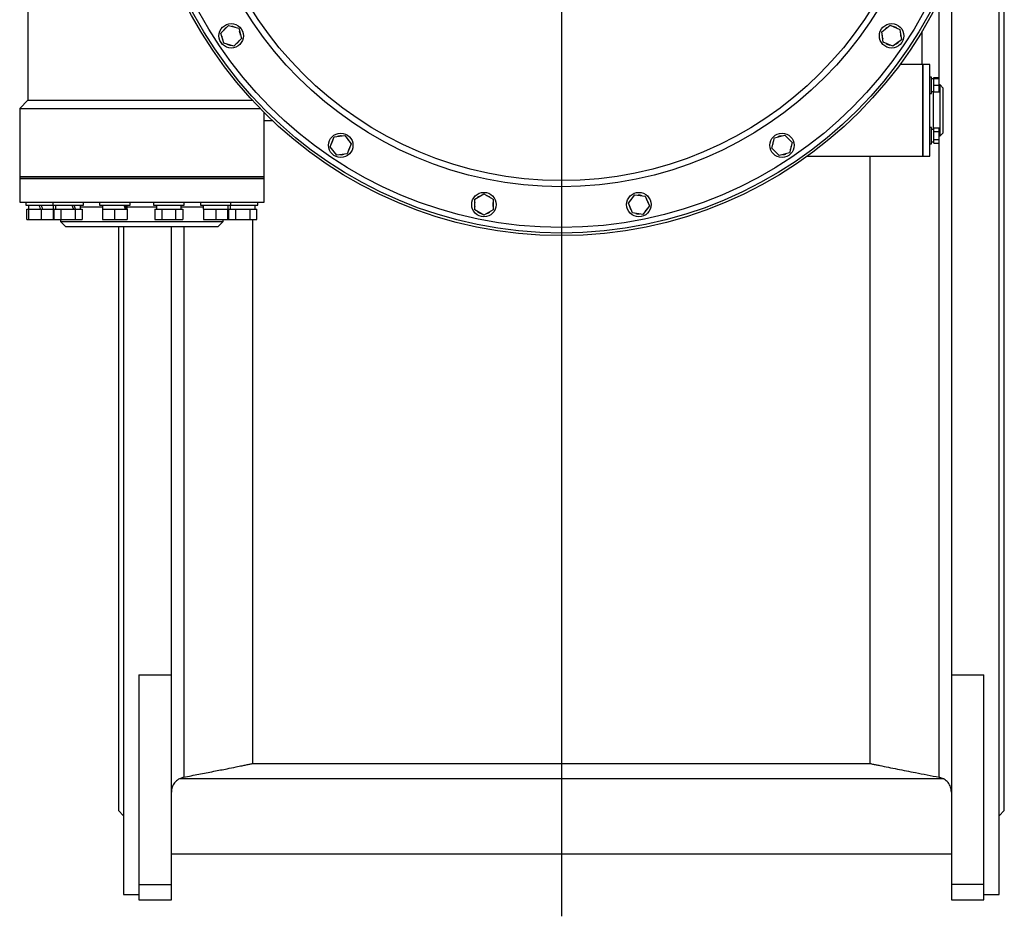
# Model space of a CAD drawing. Extents: x 562 to 5534, y -3603 to 136.
# Tile 11 of 15: x 4516 to 5483, y -2068 to -1187. Entities that reach past the tile are written whole.
import ezdxf

# ---------------------------------------------------------------- set-up
doc = ezdxf.new("R2010")
doc.units = 0
doc.layers.get('0').update_dxf_attribs({"linetype": 'CONTINUOUS'})

msp = doc.modelspace()

# ---------------------------------------------------------------- linework, layer by layer
msp.add_line((5047.76, 83.48), (5047.76, -2067.89))
at = {"color": 7, "linetype": 'CONTINUOUS'}
for p, q in [((5477.76, -2046.54), (5477.76, 68.46)), ((4523.76, -706.04), (4523.76, -1266.04)), ((5482.76, -1964.04), (5482.76, -989.04)), ((5430.76, -1140.57), (5430.76, -1830.77)), ((4713.45, -1200.02), (4720.8, -1192.67)), ((4720.8, -1192.67), (4730.84, -1195.36)), ((4730.84, -1195.36), (4733.53, -1205.4)), ((5362.44, -1198.73), (5370.68, -1192.41)), ((5363.79, -1209.04), (5362.44, -1198.73)), ((5370.68, -1192.41), (5380.28, -1196.38)), ((5380.28, -1196.38), (5381.64, -1206.69)), ((5402.21, -1231.04), (5402.21, -1198.02)), ((4716.14, -1210.06), (4713.45, -1200.02)), ((4733.53, -1205.4), (4726.18, -1212.75)), ((5381.64, -1206.69), (5373.39, -1213.01)), ((4726.18, -1212.75), (4716.14, -1210.06)), ((5373.39, -1213.01), (5363.79, -1209.04)), ((5402.76, -1231.04), (5380.25, -1231.04)), ((5409.76, -1231.04), (5402.76, -1231.04)), ((5402.76, -1321.04), (5402.76, -1231.04)), ((5402.76, -1231.04), (5402.76, -1244.22)), ((5409.76, -1244.22), (5409.76, -1231.04)), ((5402.76, -1244.22), (5402.76, -1321.04)), ((5411.36, -1243.29), (5409.76, -1243.29)), ((5409.76, -1321.04), (5409.76, -1244.22)), ((5411.36, -1259.29), (5411.36, -1243.29)), ((5413.46, -1245.14), (5411.36, -1245.14)), ((5413.46, -1243.78), (5418.76, -1243.78)), ((5413.46, -1244.79), (5413.46, -1243.78)), ((5413.46, -1251.29), (5413.46, -1244.79)), ((5413.46, -1244.79), (5418.76, -1244.79)), ((5418.76, -1244.79), (5418.76, -1243.78)), ((5418.76, -1251.29), (5418.76, -1244.79)), ((5413.46, -1251.29), (5418.76, -1251.29)), ((5413.46, -1257.79), (5413.46, -1251.29)), ((5419.76, -1251.04), (5418.76, -1251.04)), ((5418.76, -1257.79), (5418.76, -1251.29)), ((5422.76, -1254.04), (5419.76, -1251.04)), ((5419.76, -1258.36), (5419.76, -1251.04)), ((5422.76, -1298.04), (5422.76, -1254.04)), ((4523.76, -1266.04), (4515.76, -1274.04)), ((4523.76, -1266.04), (4744.17, -1266.04)), ((5409.76, -1259.29), (5411.36, -1259.29)), ((5411.36, -1257.44), (5413.46, -1257.44)), ((5413.46, -1257.79), (5418.76, -1257.79)), ((5419.76, -1301.04), (5419.76, -1258.36)), ((4515.76, -1274.04), (4515.76, -1341.04)), ((4515.76, -1274.04), (4751.75, -1274.04)), ((4755.76, -1341.04), (4755.76, -1278.11)), ((4755.76, -1286.04), (4763.92, -1286.04)), ((5411.36, -1292.79), (5409.76, -1292.79)), ((5411.36, -1308.79), (5411.36, -1292.79)), ((5413.46, -1293.28), (5418.76, -1293.28)), ((5413.46, -1297.03), (5413.46, -1293.28)), ((5418.76, -1297.03), (5418.76, -1293.28)), ((4820.79, -1311.67), (4824.77, -1302.07)), ((4824.77, -1302.07), (4835.07, -1300.71)), ((4835.07, -1300.71), (4841.4, -1308.95)), ((5254.4, -1313), (5257.09, -1302.96)), ((5257.09, -1302.96), (5267.13, -1300.27)), ((5267.13, -1300.27), (5274.48, -1307.62)), ((5418.76, -1297.03), (5413.46, -1297.03)), ((5413.46, -1304.54), (5413.46, -1297.03)), ((5413.46, -1304.54), (5418.76, -1304.54)), ((5413.46, -1308.29), (5413.46, -1304.54)), ((5418.76, -1304.54), (5418.76, -1297.03)), ((5418.76, -1301.04), (5419.76, -1301.04)), ((5418.76, -1308.29), (5418.76, -1304.54)), ((5419.76, -1301.04), (5422.76, -1298.04)), ((4827.12, -1319.91), (4820.79, -1311.67)), ((4841.4, -1308.95), (4837.42, -1318.56)), ((5261.75, -1320.35), (5254.4, -1313)), ((5274.48, -1307.62), (5271.79, -1317.66)), ((5409.76, -1308.79), (5411.36, -1308.79)), ((5411.36, -1306.94), (5413.46, -1306.94)), ((5413.46, -1308.29), (5418.76, -1308.29)), ((4837.42, -1318.56), (4827.12, -1319.91)), ((5271.79, -1317.66), (5261.75, -1320.35)), ((5289.31, -1321.04), (5402.76, -1321.04)), ((5350.76, -1321.04), (5350.76, -1917.64)), ((5402.76, -1321.04), (5409.76, -1321.04)), ((4515.76, -1341.04), (4515.76, -1343.04)), ((4515.76, -1341.04), (4755.76, -1341.04)), ((4515.76, -1341.04), (4720.62, -1341.04)), ((4515.76, -1343.04), (4515.76, -1366.04)), ((4515.76, -1343.04), (4720.62, -1343.04)), ((4755.76, -1343.04), (4515.76, -1343.04)), ((4720.62, -1341.04), (4755.76, -1341.04)), ((4720.62, -1343.04), (4755.76, -1343.04)), ((4755.76, -1343.04), (4755.76, -1341.04)), ((4755.76, -1366.04), (4755.76, -1343.04)), ((4962.68, -1363.35), (4971.68, -1358.15)), ((4962.68, -1373.74), (4962.68, -1363.35)), ((4971.68, -1358.15), (4980.68, -1363.35)), ((4980.68, -1363.35), (4980.68, -1373.74)), ((5113.55, -1367.19), (5119.87, -1358.94)), ((5119.87, -1358.94), (5130.18, -1360.3)), ((5130.18, -1360.3), (5134.15, -1369.9)), ((4515.76, -1366.04), (4755.76, -1366.04)), ((4521.76, -1366.04), (4521.76, -1369.04)), ((4521.76, -1369.04), (4548.29, -1369.04)), ((4522.9, -1383.14), (4522.9, -1373.14)), ((4522.9, -1373.14), (4524.56, -1373.14)), ((4524.56, -1369.04), (4524.56, -1373.14)), ((4524.56, -1373.14), (4524.76, -1373.14)), ((4524.76, -1383.14), (4524.76, -1373.14)), ((4524.76, -1373.14), (4528.85, -1373.14)), ((4528.85, -1373.14), (4532.66, -1373.14)), ((4532.66, -1373.14), (4536.76, -1373.14)), ((4536.76, -1373.14), (4536.76, -1383.14)), ((4536.76, -1373.14), (4540.85, -1373.14)), ((4540.85, -1373.14), (4544.66, -1373.14)), ((4544.66, -1373.14), (4548.76, -1373.14)), ((4548.29, -1366.04), (4548.29, -1369.04)), ((4548.29, -1369.04), (4578.29, -1369.04)), ((4548.76, -1373.14), (4548.76, -1383.14)), ((4548.76, -1373.14), (4548.96, -1373.14)), ((4548.96, -1373.14), (4548.96, -1369.04)), ((4548.96, -1373.14), (4549.43, -1373.14)), ((4549.43, -1373.14), (4549.43, -1383.14)), ((4549.43, -1373.14), (4551.79, -1373.14)), ((4551.09, -1369.04), (4551.09, -1373.14)), ((4551.79, -1373.14), (4553.99, -1373.14)), ((4553.99, -1373.14), (4556.36, -1373.14)), ((4556.36, -1383.14), (4556.36, -1373.14)), ((4556.36, -1373.14), (4561.09, -1373.14)), ((4561.09, -1373.14), (4565.49, -1373.14)), ((4565.49, -1373.14), (4570.21, -1373.14)), ((4570.21, -1373.14), (4570.21, -1383.14)), ((4570.21, -1373.14), (4572.58, -1373.14)), ((4572.58, -1373.14), (4574.78, -1373.14)), ((4574.78, -1373.14), (4577.14, -1373.14)), ((4575.49, -1373.14), (4575.49, -1369.04)), ((4577.14, -1373.14), (4577.14, -1383.14)), ((4578.29, -1369.04), (4578.29, -1366.04)), ((4594.24, -1366.04), (4594.24, -1369.04)), ((4594.24, -1369.04), (4624.24, -1369.04)), ((4597.04, -1369.04), (4597.04, -1373.14)), ((4597.04, -1373.14), (4597.24, -1373.14)), ((4597.24, -1373.14), (4597.24, -1383.14)), ((4597.24, -1373.14), (4601.33, -1373.14)), ((4601.33, -1373.14), (4605.14, -1373.14)), ((4605.14, -1373.14), (4609.24, -1373.14)), ((4609.24, -1383.14), (4609.24, -1373.14)), ((4609.24, -1373.14), (4613.33, -1373.14)), ((4613.33, -1373.14), (4617.14, -1373.14)), ((4617.14, -1373.14), (4621.24, -1373.14)), ((4621.24, -1373.14), (4621.24, -1383.14)), ((4621.24, -1373.14), (4621.44, -1373.14)), ((4621.44, -1373.14), (4621.44, -1369.04)), ((4624.24, -1369.04), (4624.24, -1366.04)), ((4647.29, -1366.04), (4647.29, -1369.04)), ((4647.29, -1369.04), (4677.29, -1369.04)), ((4648.44, -1373.14), (4648.44, -1383.14)), ((4648.44, -1373.14), (4650.8, -1373.14)), ((4650.09, -1369.04), (4650.09, -1373.14)), ((4650.8, -1373.14), (4653, -1373.14)), ((4653, -1373.14), (4655.37, -1373.14)), ((4655.37, -1373.14), (4655.37, -1383.14)), ((4655.37, -1373.14), (4660.09, -1373.14)), ((4660.09, -1373.14), (4664.49, -1373.14)), ((4664.49, -1373.14), (4669.22, -1373.14)), ((4669.22, -1383.14), (4669.22, -1373.14)), ((4669.22, -1373.14), (4671.59, -1373.14)), ((4671.59, -1373.14), (4673.79, -1373.14)), ((4673.79, -1373.14), (4676.15, -1373.14)), ((4676.15, -1373.14), (4676.15, -1383.14)), ((4677.29, -1369.04), (4677.29, -1366.04)), ((4693.24, -1366.04), (4693.24, -1369.04)), ((4693.24, -1369.04), (4723.24, -1369.04)), ((4696.04, -1369.04), (4696.04, -1373.14)), ((4696.04, -1373.14), (4696.24, -1373.14)), ((4696.24, -1373.14), (4696.24, -1383.14)), ((4696.24, -1373.14), (4700.34, -1373.14)), ((4700.34, -1373.14), (4704.15, -1373.14)), ((4704.15, -1373.14), (4708.24, -1373.14)), ((4708.24, -1373.14), (4708.24, -1383.14)), ((4708.24, -1373.14), (4712.34, -1373.14)), ((4712.34, -1373.14), (4716.15, -1373.14)), ((4716.15, -1373.14), (4720.24, -1373.14)), ((4720.24, -1383.14), (4720.24, -1373.14)), ((4720.24, -1373.14), (4720.44, -1373.14)), ((4720.44, -1373.14), (4720.44, -1369.04)), ((4720.44, -1373.14), (4720.92, -1373.14)), ((4720.92, -1373.14), (4720.92, -1383.14)), ((4720.92, -1373.14), (4723.28, -1373.14)), ((4722.57, -1369.04), (4722.57, -1373.14)), ((4723.24, -1369.04), (4723.24, -1366.04)), ((4723.24, -1369.04), (4749.77, -1369.04)), ((4723.28, -1373.14), (4725.48, -1373.14)), ((4725.48, -1373.14), (4727.84, -1373.14)), ((4727.84, -1373.14), (4727.84, -1383.14)), ((4727.84, -1373.14), (4732.57, -1373.14)), ((4732.57, -1373.14), (4736.97, -1373.14)), ((4736.97, -1373.14), (4741.7, -1373.14)), ((4741.7, -1373.14), (4741.7, -1383.14)), ((4741.7, -1373.14), (4744.06, -1373.14)), ((4744.06, -1373.14), (4746.26, -1373.14)), ((4746.26, -1373.14), (4748.63, -1373.14)), ((4746.97, -1373.14), (4746.97, -1369.04)), ((4748.63, -1383.14), (4748.63, -1373.14)), ((4749.77, -1369.04), (4749.77, -1366.04)), ((5117.52, -1376.79), (5113.55, -1367.19)), ((5134.15, -1369.9), (5127.83, -1378.14)), ((4971.68, -1378.94), (4962.68, -1373.74)), ((4980.68, -1373.74), (4971.68, -1378.94)), ((5127.83, -1378.14), (5117.52, -1376.79)), ((4522.9, -1383.14), (4524.76, -1383.14)), ((4524.76, -1383.14), (4536.76, -1383.14)), ((4536.76, -1383.14), (4548.76, -1383.14)), ((4548.76, -1383.14), (4549.43, -1383.14)), ((4549.43, -1383.14), (4556.36, -1383.14)), ((4555.76, -1383.14), (4555.76, -1385.04)), ((4555.76, -1385.04), (4560.76, -1390.04)), ((4555.76, -1385.04), (4715.76, -1385.04)), ((4556.36, -1383.14), (4570.21, -1383.14)), ((4560.76, -1390.04), (4688.8, -1390.04)), ((4570.21, -1383.14), (4577.14, -1383.14)), ((4597.24, -1383.14), (4609.24, -1383.14)), ((4609.24, -1383.14), (4621.24, -1383.14)), ((4612.76, -1390.04), (4612.76, -1964.04)), ((4617.76, -1390.04), (4617.76, -2046.54)), ((4648.44, -1383.14), (4655.37, -1383.14)), ((4655.37, -1383.14), (4669.22, -1383.14)), ((4664.76, -1830.77), (4664.76, -1390.04)), ((4669.22, -1383.14), (4676.15, -1383.14)), ((4688.8, -1390.04), (4710.76, -1390.04)), ((4696.24, -1383.14), (4708.24, -1383.14)), ((4708.24, -1383.14), (4720.24, -1383.14)), ((4710.76, -1390.04), (4715.76, -1385.04)), ((4715.76, -1385.04), (4715.76, -1383.14)), ((4720.24, -1383.14), (4720.92, -1383.14)), ((4720.92, -1383.14), (4727.84, -1383.14)), ((4727.84, -1383.14), (4741.7, -1383.14)), ((4741.7, -1383.14), (4748.63, -1383.14)), ((4744.76, -1917.64), (4744.76, -1383.14)), ((4632.76, -1830.77), (4664.76, -1830.77)), ((4632.76, -1830.77), (4632.76, -2036.71)), ((4664.76, -2036.71), (4664.76, -1830.77)), ((5430.76, -1830.77), (5462.76, -1830.77)), ((5430.76, -1830.77), (5430.76, -2036.71)), ((5462.76, -2036.71), (5462.76, -1830.77)), ((4744.76, -1917.64), (5350.76, -1917.64)), ((4676.9, -1931.14), (4672.7, -1932.64)), ((5422.83, -1932.64), (4672.7, -1932.64)), ((5422.83, -1932.64), (5418.63, -1931.14)), ((4612.76, -1964.04), (4617.76, -1969.04)), ((5477.76, -1969.04), (5482.76, -1964.04)), ((4664.76, -2006.54), (5430.76, -2006.54)), ((4632.76, -2036.71), (4664.76, -2036.71)), ((4632.76, -2036.71), (4632.76, -2051.54)), ((4664.76, -2051.54), (4664.76, -2036.71)), ((5462.76, -2036.71), (5430.76, -2036.71)), ((5430.76, -2036.71), (5430.76, -2051.54)), ((5462.76, -2051.54), (5462.76, -2036.71)), ((4617.76, -2046.54), (4632.76, -2046.54)), ((5462.76, -2046.54), (5477.76, -2046.54)), ((4632.76, -2051.54), (4664.76, -2051.54)), ((5430.76, -2051.54), (5462.76, -2051.54))]:
    msp.add_line(p, q, dxfattribs=at)
at = {"color": 8, "linetype": 'CONTINUOUS'}
for p, q in [((5418.63, -1243.78), (5418.63, -1167.78)), ((5412.76, -1257.44), (5412.76, -1294.66)), ((5418.63, -1931.14), (5418.63, -1308.29)), ((4597.04, -1371.04), (4575.49, -1371.04)), ((4650.09, -1371.04), (4621.44, -1371.04)), ((4696.04, -1371.04), (4674.47, -1371.04)), ((4676.9, -1390.04), (4676.9, -1931.14))]:
    msp.add_line(p, q, dxfattribs=at)
at = {"color": 7, "linetype": 'CONTINUOUS', "flags": 128}
for points in [[(4534.58, -1369.04), (4535.07, -1370.4), (4535.57, -1371.76), (4536.07, -1373.14)], [(4536.76, -1369.04), (4537.26, -1370.41), (4537.75, -1371.77), (4538.25, -1373.14)]]:
    msp.add_lwpolyline(points, dxfattribs=at)
at = {"color": 7, "linetype": 'CONTINUOUS'}
for centre, radius in [((5047.76, -986.04), 413), ((5047.76, -986.04), 410.5), ((5047.76, -986.04), 405), ((5047.76, -986.04), 365), ((5047.76, -986.04), 359), ((4723.49, -1202.71), 12), ((5372.04, -1202.71), 12), ((4831.09, -1310.31), 12), ((5264.44, -1310.31), 12), ((4971.68, -1368.54), 12), ((5123.85, -1368.54), 12)]:
    msp.add_circle(centre, radius, dxfattribs=at)
for centre, start, end in [((4723.49, -1202.71), 123.03125, 146.96875), ((4723.49, -1202.71), 63.03125, 86.96875), ((4723.49, -1202.71), 3.03125, 26.96875), ((5372.04, -1202.71), 115.53125, 139.46875), ((5372.04, -1202.71), 55.53125, 79.46875), ((4723.49, -1202.71), 183.03125, 206.96875), ((4723.49, -1202.71), 303.03125, 326.96875), ((5372.04, -1202.71), 175.53125, 199.46875), ((5372.04, -1202.71), 295.53125, 319.46875), ((5372.04, -1202.71), 355.53125, 19.46875), ((4723.49, -1202.71), 243.03125, 266.96875), ((5372.04, -1202.71), 235.53125, 259.46875), ((4831.09, -1310.31), 145.53125, 169.46875), ((4831.09, -1310.31), 85.53125, 109.46875), ((4831.09, -1310.31), 25.53125, 49.46875), ((5264.44, -1310.31), 93.03125, 116.96875), ((5264.44, -1310.31), 33.03125, 56.96875), ((4831.09, -1310.31), 205.53125, 229.46875), ((4831.09, -1310.31), 325.53125, 349.46875), ((5264.44, -1310.31), 153.03125, 176.96875), ((5264.44, -1310.31), 333.03125, 356.96875), ((4831.09, -1310.31), 265.53125, 289.46875), ((5264.44, -1310.31), 213.03125, 236.96875), ((5264.44, -1310.31), 273.03125, 296.96875), ((4971.68, -1368.54), 108.03125, 131.96875), ((4971.68, -1368.54), 48.03125, 71.96875), ((5123.85, -1368.54), 130.53125, 154.46875), ((5123.85, -1368.54), 70.53125, 94.46875), ((5123.85, -1368.54), 10.53125, 34.46875), ((4971.68, -1368.54), 168.03125, 191.96875), ((4971.68, -1368.54), 348.03125, 11.96875), ((5123.85, -1368.54), 190.53125, 214.46875), ((5123.85, -1368.54), 310.53125, 334.46875), ((4971.68, -1368.54), 228.03125, 251.96875), ((4971.68, -1368.54), 288.03125, 311.96875), ((5123.85, -1368.54), 250.53125, 274.46875)]:
    msp.add_arc(centre, 9.2, start, end, dxfattribs=at)
for centre, major_axis, ratio, start_param, end_param in [((5411.36, -1300.79), (16.9, 0), 0.36397, 1.479826, 1.570796), ((5414.43, -1300.79), (16.9, 0), 0.36397, 1.628234, 1.7535), ((4563.29, -1375.03), (-10.88, 33.47), 0.165076, 4.715325, 4.838579), ((4563.29, -1369.04), (-10.88, 33.47), 0.165076, 4.536171, 4.658796), ((4609.24, -1375.03), (-6.73, 33.46), 0.30407, 4.707792, 4.831047), ((4609.24, -1369.04), (-6.73, 33.46), 0.30407, 4.528638, 4.651263), ((4662.29, -1375.03), (0, 33.52), 0.36397, 4.768918, 4.892173), ((4662.29, -1369.04), (0, 33.52), 0.36397, 4.622861, 4.712389)]:
    msp.add_ellipse(centre, major_axis=major_axis, ratio=ratio, start_param=start_param, end_param=end_param, dxfattribs=at)
for points, knots in [([(4676.9, -1931.14), (4681.81, -1930.19), (4691.64, -1928.27), (4705.82, -1925.5), (4718.04, -1923.1), (4727.34, -1921.26), (4733.62, -1920), (4738.21, -1919.07), (4741.36, -1918.43), (4743.41, -1917.99), (4744.39, -1917.76), (4744.74, -1917.67), (4744.76, -1917.65), (4744.76, -1917.64)], [0, 0, 0, 0, 0.206483, 0.41294, 0.597759, 0.724124, 0.810945, 0.871057, 0.928943, 0.957924, 0.979491, 0.994101, 1, 1, 1, 1]), ([(5350.76, -1917.64), (5350.8, -1917.66), (5350.89, -1917.7), (5351.77, -1917.91), (5353.72, -1918.33), (5356.74, -1918.96), (5361.97, -1920.02), (5368.96, -1921.41), (5377.72, -1923.15), (5386.58, -1924.89), (5396.36, -1926.8), (5407.04, -1928.89), (5414.76, -1930.39), (5418.63, -1931.14)], [0, 0, 0, 0, 0.014238, 0.032794, 0.066291, 0.120866, 0.175708, 0.300225, 0.425086, 0.550296, 0.675289, 0.837641, 1, 1, 1, 1]), ([(4672.7, -1932.64), (4671.99, -1933.06), (4670.54, -1933.93), (4668.69, -1935.66), (4667.12, -1937.67), (4665.93, -1939.9), (4665.12, -1942.32), (4664.8, -1944.33), (4664.77, -1945.53), (4664.76, -1945.87)], [0, 0, 0, 0, 0.153865, 0.312189, 0.466053, 0.624378, 0.778253, 0.936586, 1, 1, 1, 1]), ([(5430.76, -1945.87), (5430.72, -1945.04), (5430.64, -1943.35), (5429.99, -1940.9), (5428.95, -1938.58), (5427.55, -1936.47), (5425.79, -1934.62), (5424.17, -1933.39), (5423.13, -1932.8), (5422.83, -1932.64)], [0, 0, 0, 0, 0.153884, 0.312226, 0.466107, 0.624451, 0.778327, 0.936667, 1, 1, 1, 1])]:
    msp.add_open_spline(points, degree=3, knots=knots, dxfattribs=at)

doc.saveas('drawing.dxf')
